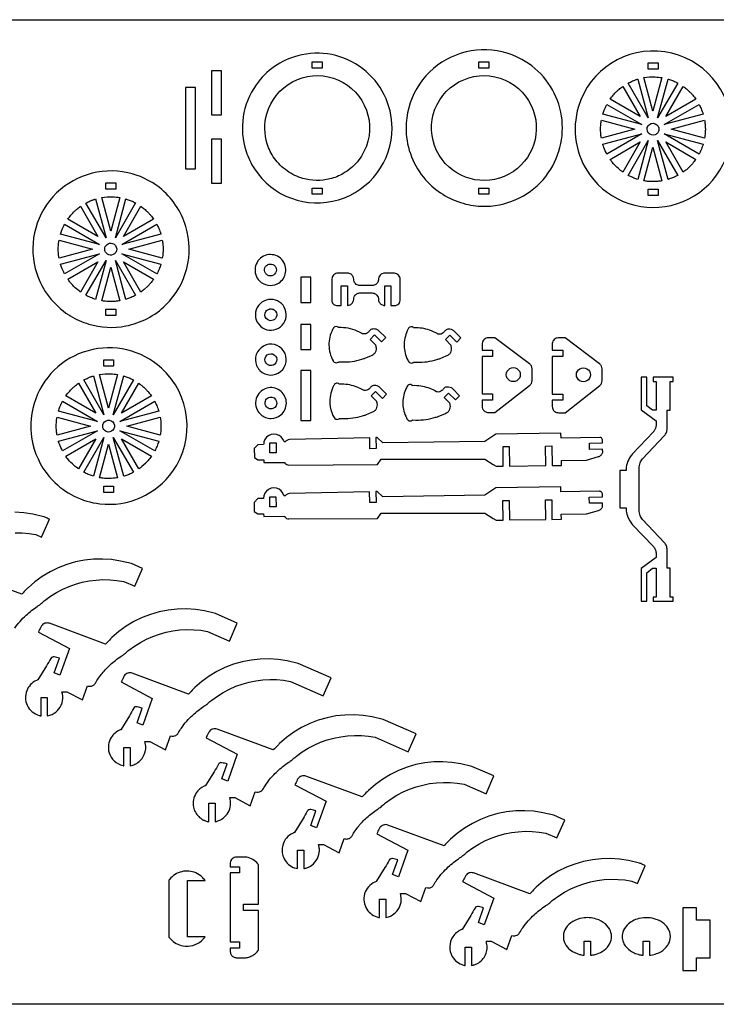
# Model space of a CAD drawing. Extents: x -398 to 473, y -287 to 185.
# Tile 2 of 3: x -208 to 126, y -287 to 185. Entities that reach past the tile are written whole.
import ezdxf

# ---------------------------------------------------------------- set-up
doc = ezdxf.new("R2010")
doc.units = 0
doc.header["$MEASUREMENT"] = 0
doc.layers.get('0').update_dxf_attribs({"linetype": 'CONTINUOUS'})
doc.layers.add('SECTIONCUTEDGES', color=18, linetype='CONTINUOUS')

msp = doc.modelspace()

# ---------------------------------------------------------------- linework, layer by layer
msp.add_lwpolyline([(472.58, -286.65), (-397.51, -286.65), (-397.51, 184.99), (472.58, 184.99)], close=True)
at = {"layer": 'SECTIONCUTEDGES'}
for points in [[(-11.97, 107.16, 0.070963), (-3.7, 100.68, 0.069817), (6.21, 96.68, 0.034745), (11.03, 95.83, 0.061427), (20.36, 95.99, 0.222532), (46.92, 113.33, 0.429696), (33.09, 165.95, 0.275209), (-5.18, 164.61, 0.274744), (-22.29, 130.29, 0.086691), (-19.15, 117.84, 0.086412)], [(65.69, 110.63, 0.325322), (107.61, 96.88, 0.325497), (133.57, 132.53, 0.371858), (101.57, 169.61, 0.371962), (60.22, 143.37, 0.115164), (59.13, 126.35, 0.115322)], [(-95.02, 113.51, 0.331784), (-54.75, 98.72, 0.331988), (-29.11, 133.08, 0.233331), (-43.15, 161.53, 0.233148), (-74.3, 167.71, 0.174605), (-94.21, 153.85, 0.237892), (-99.04, 121.89, 0.032676), (-97.31, 117.58, 0.03255)], [(-85.44, 118.55, -0.080134), (-88.91, 125.5, -0.146264), (-89.11, 139.95, -0.425215), (-57.21, 156.97, -0.425051), (-41.39, 124.45, -0.087626), (-45.72, 116.98, -0.085811), (-52.47, 111.31, -0.071707), (-58.9, 108.71, -0.130273), (-71.84, 108.93, -0.084944), (-79.37, 112.54, -0.082952)], [(-6.55, 120.07, -0.428721), (2.94, 155.15, -0.428259), (37.54, 143.96, -0.400307), (26.9, 111.02, -0.399853)], [(93.7, 137.91), (84.05, 154.63, -0.012176), (86.16, 155.63, -0.019565), (87.51, 156.17, -0.009363), (88.11, 156.37, 0.003121), (88.71, 156.56)], [(95.94, 141.17), (91.63, 157.25, -0.057699), (97, 157.59, -0.024823), (100.24, 157.25)], [(98.17, 137.91), (103.17, 156.58, 0.006199), (103.28, 156.55, -0.0186), (103.39, 156.52), (105.72, 155.67, -0.018388), (106.78, 155.17, 0.006129), (107.83, 154.65)], [(75.41, 146.96, -0.014778), (76.88, 148.84, -0.028539), (78.6, 150.68, -0.018438), (79.67, 151.62, -0.011345), (81.49, 153.05), (89.82, 138.64)], [(102.05, 138.64), (110.37, 153.05, 0.006303), (111.16, 152.49, -0.01891), (111.92, 151.9, -0.017187), (112.85, 151.09, -0.012321), (114.06, 149.89, -0.018926), (115.06, 148.76, -0.012469), (116.47, 146.96)], [(71.9, 139.75, -0.012918), (72.57, 141.68, -0.018758), (73.12, 142.98, -0.010898), (73.47, 143.7, 0.003632), (73.83, 144.41), (90.55, 134.75)], [(101.32, 134.75), (118.04, 144.41, -0.026072), (119, 142.39, -0.02074), (119.97, 139.75)], [(71.21, 128.21, 0.006429), (71.06, 129.1, -0.01929), (70.94, 129.99), (70.81, 132.52), (70.94, 135.06, -0.018896), (71.06, 135.95, 0.006298), (71.2, 136.83), (87.29, 132.52)], [(104.58, 132.52), (120.66, 136.83, -0.005477), (120.9, 134.97, -0.027167), (121.03, 132.66, -0.022163), (120.96, 130.73, -0.016966), (120.67, 128.22)], [(97.03, 129.89, -0.761731), (93.65, 134.22, -0.761062), (98.77, 132.23, -0.135678), (98.23, 130.82, -0.135247)], [(73.83, 120.64, -0.020623), (72.38, 123.82, -0.019978), (71.94, 125.06, -0.019766), (71.91, 125.18, 0.006588), (71.88, 125.29), (90.55, 130.29)], [(101.32, 130.29), (119.97, 125.3, -0.023422), (119.13, 122.97, -0.022486), (118.04, 120.64)], [(75.4, 118.08), (89.82, 126.41), (81.5, 111.99, -0.019294), (79.41, 113.65, -0.045903), (76.37, 116.79, -0.008546), (75.92, 117.37, -0.007227)], [(84.05, 110.41), (93.7, 127.14), (88.71, 108.49, -0.012234), (86.83, 109.14, -0.017991), (85.59, 109.66, -0.010478), (84.82, 110.03, 0.003492)], [(91.63, 107.79), (95.94, 123.87), (100.24, 107.8, -0.013089), (98.05, 107.53, -0.036535), (94.69, 107.45, -0.015577), (93.33, 107.56, -0.012352)], [(103.17, 108.47), (98.17, 127.14), (107.83, 110.4, 0.006248), (106.78, 109.88, -0.018746), (105.72, 109.38), (103.39, 108.53, -0.018599), (103.28, 108.5, 0.006199)], [(110.38, 111.99), (102.05, 126.41), (116.46, 118.08, -0.014529), (114.84, 116.01, -0.022653), (113.7, 114.76), (111.92, 113.14, -0.018394), (111.16, 112.56, 0.006131)], [(-183.3, 43.11, 0.063566), (-174.42, 39.18, 0.120276), (-156.67, 38.29, 0.147825), (-137.51, 48.33, 0.278823), (-127.88, 85.93, 0.15407), (-140.59, 104.56, 0.113627), (-155.77, 111.7, 0.268788), (-191.58, 100.17, 0.26905), (-199.36, 63.39, 0.085445), (-193.47, 52.29, 0.083649), (-184.05, 43.58, 0.004404), (-183.67, 43.34, 0.004421)], [(-166.15, 80.47), (-175.8, 97.18, -0.012176), (-173.69, 98.19, -0.019565), (-172.34, 98.73, -0.009363), (-171.75, 98.93, 0.003121), (-171.15, 99.12)], [(-163.92, 83.73), (-168.22, 99.81, -0.057699), (-162.85, 100.14, -0.024823), (-159.61, 99.81)], [(-161.69, 80.47), (-156.69, 99.13, 0.006199), (-156.57, 99.11, -0.0186), (-156.46, 99.08), (-154.14, 98.22, -0.018388), (-153.07, 97.73, 0.006129), (-152.02, 97.21)], [(-184.45, 89.52, -0.014778), (-182.97, 91.4, -0.028539), (-181.25, 93.24, -0.018438), (-180.18, 94.18, -0.011345), (-178.36, 95.61), (-170.03, 81.2)], [(-157.8, 81.2), (-149.48, 95.61, 0.006303), (-148.7, 95.04, -0.01891), (-147.93, 94.46, -0.017187), (-147.01, 93.65, -0.012321), (-145.79, 92.44, -0.018926), (-144.79, 91.32, -0.012469), (-143.39, 89.52)], [(-187.95, 82.31, -0.012918), (-187.28, 84.24, -0.018758), (-186.74, 85.54, -0.010898), (-186.39, 86.26, 0.003632), (-186.03, 86.97), (-169.3, 77.31)], [(-158.53, 77.31), (-141.81, 86.97, -0.026072), (-140.85, 84.95, -0.02074), (-139.88, 82.31)], [(-188.64, 70.77, 0.006429), (-188.79, 71.66, -0.01929), (-188.92, 72.54), (-189.05, 75.08), (-188.92, 77.62, -0.018896), (-188.79, 78.5, 0.006298), (-188.65, 79.39), (-172.57, 75.08)], [(-162.82, 72.44, -0.520017), (-166.77, 74.95, -0.519794), (-163.07, 77.81, -0.315968), (-161.06, 75.21, -0.315775)], [(-155.27, 75.08), (-139.19, 79.39, -0.005477), (-138.96, 77.53, -0.027167), (-138.82, 75.22, -0.022163), (-138.89, 73.28, -0.016966), (-139.19, 70.77)], [(-186.02, 63.19, -0.020623), (-187.47, 66.38, -0.019978), (-187.91, 67.62, -0.019766), (-187.94, 67.73, 0.006588), (-187.97, 67.85), (-169.3, 72.85)], [(-158.53, 72.85), (-139.88, 67.85, -0.023422), (-140.72, 65.51, -0.022807), (-141.81, 63.19)], [(-92.6, 59.88, 0.155406), (-88.65, 57.84, 0.152514), (-84.17, 58.44, 0.115137), (-81.63, 60.44, 0.20973), (-80.08, 66.22, 0.510659), (-90.71, 71.69, 0.510196)], [(-184.45, 60.64), (-170.03, 68.96), (-178.36, 54.55, -0.024397), (-180.91, 56.62, -0.042082), (-183.48, 59.34, -0.010889), (-183.97, 59.99, 0.00363)], [(-175.8, 52.97), (-166.15, 69.69), (-171.14, 51.04, -0.012234), (-173.02, 51.69, -0.017991), (-174.27, 52.21, -0.010478), (-175.04, 52.59, 0.003492)], [(-168.22, 50.35), (-163.92, 66.43), (-159.61, 50.35, -0.013089), (-161.8, 50.08, -0.036535), (-165.17, 50.01, -0.015577), (-166.52, 50.12, -0.012352)], [(-156.68, 51.03), (-161.69, 69.69), (-152.02, 52.96, 0.006248), (-153.07, 52.43, -0.018746), (-154.14, 51.94), (-156.46, 51.08, -0.018599), (-156.57, 51.05, 0.006199)], [(-149.48, 54.55), (-157.8, 68.96), (-143.39, 60.64, -0.014529), (-145.01, 58.57, -0.022653), (-146.15, 57.31), (-147.93, 55.7, -0.018394), (-148.69, 55.11, 0.006131)], [(-89.81, 63.63, -0.493086), (-88.12, 67.82, -0.496276), (-84.54, 65.1, -0.270598), (-85.97, 62.64, -0.267947), (-88.84, 62.67, -0.063066), (-89.39, 63.09, -0.063066)], [(-53.54, 48.12), (-53.54, 57.48), (-50.47, 57.48), (-50.47, 48.12, 0.052408), (-49.59, 48.27, 0.128325), (-48.35, 48.99, 0.197605), (-47.49, 51.06, -0.097222), (-47.25, 52.25, -0.148336), (-46.18, 53.55, -0.139985), (-44.49, 54.09), (-38.59, 54.09, -0.145828), (-36.85, 53.51, -0.209993), (-35.63, 51.5, -0.026239), (-35.58, 50.95, 0.09194), (-35.37, 49.96, 0.131652), (-34.43, 48.74, 0.131653), (-33, 48.14, 0.024549), (-32.81, 48.13, -0.008181), (-32.61, 48.12), (-32.61, 57.48), (-29.61, 57.48), (-29.61, 48.12, -0.00462), (-27.72, 48.11, 0.14671), (-26.27, 48.53, 0.128813), (-25.52, 49.33, 0.116385), (-25.21, 50.51), (-25.21, 60.62, 0.17911), (-26.02, 62.64, 0.186027), (-27.9, 63.59, 0.012625), (-28, 63.6, 0.006307), (-28.2, 63.6), (-32.61, 63.6, 0.145828), (-34.35, 63.02, 0.209993), (-35.57, 61.01, 0.026239), (-35.62, 60.46, -0.09194), (-35.83, 59.47, -0.148336), (-36.9, 58.17, -0.139985), (-38.59, 57.63), (-44.49, 57.63, -0.145828), (-46.23, 58.21, -0.209993), (-47.45, 60.23, -0.026239), (-47.49, 60.77, 0.09194), (-47.7, 61.76, 0.148336), (-48.77, 63.06, 0.139985), (-50.47, 63.6), (-54.95, 63.6, 0.17911), (-56.97, 62.8, 0.186027), (-57.92, 60.92, 0.012625), (-57.93, 60.82, 0.006307), (-57.94, 60.62), (-57.94, 50.51, 0.17911), (-57.29, 48.89, 0.185411), (-55.79, 48.13, 0.029365), (-55.34, 48.11, -0.004893)], [(-92.15, 38.17, 0.32468), (-83.53, 37.22, 0.324261), (-79.95, 45.12, 0.315456), (-86.09, 50.94, 0.314906), (-93.68, 47.15, 0.16802), (-94.46, 42.4, 0.16772)], [(-89.38, 41.83, -0.342692), (-89.52, 45.23, -0.167354), (-87.9, 46.38, -0.066194), (-87.32, 46.47, -0.053141), (-86.61, 46.41, -0.194534), (-84.88, 45.3, -0.255691), (-84.57, 42.53, -0.265791), (-86.74, 40.83, -0.258961)], [(-39.57, 31.86), (-37.44, 33.97), (-34.17, 30.67), (-32.13, 32.69), (-35.54, 36.13, 0.061834), (-36.03, 36.43, 0.071753), (-37.39, 36.82, 0.070796), (-38.44, 36.81, 0.180454), (-39.89, 36.01, 0.028701), (-40.24, 35.56, -0.064537), (-40.61, 35.13, -0.217452), (-42.83, 34.47, -0.017845), (-43.1, 34.52, -0.040508), (-43.22, 34.55, -0.048621), (-43.52, 34.71, 0.025713), (-44.71, 35.38, 0.05669), (-49, 36.94, 0.056735), (-53.52, 37.5), (-54.69, 37.48, -0.12534), (-54.8, 37.56, 0.109514), (-55.22, 37.88, 0.209609), (-56.53, 37.89, 0.125437), (-57.07, 37.48, 0.040174), (-57.18, 37.32, 0.008606), (-57.6, 36.52, 0.123368), (-59.33, 29.09, 0.12115), (-57.35, 21.58, 0.018916), (-57.14, 21.23, 0.113433), (-56.8, 20.91, 0.1368), (-55.88, 20.65, 0.136799), (-54.96, 20.91, 0.077822), (-54.83, 21.01, -0.14103), (-54.69, 21.11), (-53.09, 21.03, 0.039745), (-48.21, 21.31, 0.041404), (-43.64, 22.33, 0.004978), (-42.63, 22.65, 0.009757), (-42.12, 22.84), (-39.27, 24.04, 0.025645), (-38.15, 24.64, 0.123538), (-37.04, 25.75, 0.094777), (-36.61, 26.94, 0.094759), (-36.65, 28.2, 0.002266), (-36.82, 28.98, 0.072469), (-36.9, 29.16)], [(-3.53, 31.74), (-1.4, 33.85), (1.87, 30.55), (3.91, 32.57), (0.5, 36, 0.061834), (0.01, 36.3, 0.071753), (-1.35, 36.69, 0.070796), (-2.4, 36.69, 0.180454), (-3.85, 35.89, 0.028701), (-4.2, 35.43, -0.064537), (-4.57, 35.01, -0.217452), (-6.79, 34.34, -0.101565), (-7.51, 34.6, 0.041153), (-10.23, 35.95, 0.046108), (-13.79, 37, 0.046145), (-17.48, 37.38), (-18.65, 37.36, -0.125395), (-18.78, 37.45, 0.143049), (-19.34, 37.82, 0.126432), (-20.17, 37.85, 0.126548), (-20.91, 37.48, 0.084828), (-21.15, 37.19, 0.021693), (-21.8, 35.91, 0.112451), (-23.29, 28.83, 0.11463), (-21.56, 21.94, 0.017441), (-21.12, 21.14, 0.121465), (-20.76, 20.78, 0.1368), (-19.84, 20.52, 0.136799), (-18.92, 20.78, 0.077822), (-18.79, 20.89, -0.14103), (-18.65, 20.98), (-17.05, 20.9, 0.039745), (-12.27, 21.18, 0.039745), (-7.6, 22.2, 0.006634), (-6.69, 22.49, 0.009757), (-6.08, 22.71), (-3.23, 23.92, 0.025645), (-2.11, 24.52, 0.123538), (-1, 25.63, 0.094777), (-0.58, 26.79, 0.090384), (-0.61, 28.08, 0.012931), (-0.8, 28.89, 0.06611), (-0.86, 29.04)], [(-92.4, 16.95, 0.908245), (-81.05, 26.3, 0.907727), (-93.98, 19.29, 0.048368), (-93.3, 18.05, 0.048083)], [(14.08, 26.67), (19.1, 26.67), (19.1, 23.67), (14.08, 23.67), (14.08, 5.74), (19.1, 5.74), (19.1, 2.74), (14.08, 2.74, 0.001297), (14.08, -0.29, 0.098998), (14.31, -1.39, 0.147443), (15.39, -2.69, 0.140954), (17.06, -3.22), (20.2, -3.22), (36.83, 9.74, 0.106822), (37.66, 10.8, 0.106822), (37.98, 12.1), (37.98, 17.81, 0.109057), (37.65, 19.14, 0.109056), (36.78, 20.2), (20.2, 32.64), (17.06, 32.64, 0.17911), (15.04, 31.83, 0.186027), (14.09, 29.95, 0.027942), (14.06, 29.3, -0.002697)], [(47.66, 26.62), (52.68, 26.62), (52.68, 23.62), (47.66, 23.62), (47.66, 5.69), (52.68, 5.69), (52.68, 2.69), (47.66, 2.69, 0.001297), (47.66, -0.34, 0.098998), (47.89, -1.45, 0.147443), (48.97, -2.75, 0.140954), (50.64, -3.27), (53.78, -3.27), (70.41, 9.69, 0.106822), (71.24, 10.74, 0.106822), (71.56, 12.05), (71.56, 17.76, 0.109057), (71.23, 19.09, 0.109056), (70.36, 20.15), (53.78, 32.58), (50.64, 32.58, 0.17911), (48.62, 31.78, 0.186027), (47.67, 29.9, 0.027942), (47.64, 29.24, -0.002697)], [(-191.8, -35.61, 0.086412), (-181.42, -43.23, 0.086691), (-169.12, -46.89, 0.274319), (-134.17, -31.29, 0.379188), (-139.6, 18.1, 0.257222), (-174.78, 26.45, 0.257249), (-200.63, 1.17, 0.132982), (-201.2, -18.41, 0.132968)], [(-90.01, 22.02, -0.32992), (-88.14, 24.83, -0.330155), (-84.9, 23.86, -0.311912), (-84.78, 20.67, -0.306946), (-87.75, 19.39, -0.144672), (-89.13, 20.1, -0.191691)], [(-167.15, -4.29), (-176.8, 12.42, -0.012176), (-174.69, 13.43, -0.019565), (-173.35, 13.97, -0.009363), (-172.75, 14.17, 0.003121), (-172.15, 14.36)], [(-164.92, -1.03), (-169.23, 15.05, -0.057699), (-163.85, 15.38, -0.024823), (-160.61, 15.05)], [(-162.69, -4.29), (-157.69, 14.37, 0.006199), (-157.57, 14.35, -0.0186), (-157.46, 14.31), (-155.14, 13.46, -0.018388), (-154.07, 12.97, 0.006129), (-153.02, 12.45)], [(-185.45, 4.76, -0.014778), (-183.97, 6.64, -0.028539), (-182.25, 8.48, -0.018438), (-181.18, 9.42, -0.011345), (-179.36, 10.85), (-171.04, -3.56)], [(-158.8, -3.56), (-150.48, 10.85, 0.006303), (-149.7, 10.28, -0.01891), (-148.93, 9.7, -0.017187), (-148.01, 8.89, -0.012321), (-146.79, 7.68, -0.018926), (-145.79, 6.56, -0.012469), (-144.39, 4.76)], [(-39.13, 4.76), (-37, 6.87), (-33.73, 3.57), (-31.69, 5.59), (-35.09, 9.02, 0.061834), (-35.59, 9.32, 0.071753), (-36.95, 9.71, 0.070796), (-38, 9.71, 0.180454), (-39.44, 8.91, 0.028701), (-39.79, 8.45, -0.064537), (-40.17, 8.03, -0.217452), (-42.39, 7.36, -0.101565), (-43.1, 7.62, 0.041153), (-45.83, 8.97, 0.046108), (-49.39, 10.02, 0.046145), (-53.08, 10.4), (-54.24, 10.38, -0.12534), (-54.35, 10.46, 0.109514), (-54.78, 10.78, 0.146598), (-55.66, 10.89, 0.139937), (-56.51, 10.5, 0.084828), (-56.74, 10.21, 0.021693), (-57.4, 8.93, 0.124471), (-58.86, 1.03, 0.096115), (-57.4, -4.55, 0.005797), (-56.87, -5.61, 0.187127), (-56.06, -6.34, 0.113295), (-55.27, -6.45, 0.113567), (-54.51, -6.2, 0.077822), (-54.38, -6.09, -0.14103), (-54.24, -6), (-52.64, -6.08, 0.039745), (-47.87, -5.8, 0.039745), (-43.2, -4.78, 0.006634), (-42.29, -4.49, 0.009757), (-41.68, -4.27), (-38.82, -3.06, 0.025645), (-37.71, -2.46, 0.123538), (-36.6, -1.35, 0.094777), (-36.18, -0.19, 0.090384), (-36.2, 1.1, 0.012931), (-36.39, 1.91, 0.06611), (-36.45, 2.06)], [(-4.16, 4.06), (-2.03, 6.17), (1.24, 2.87), (3.28, 4.89), (-0.13, 8.32, 0.061834), (-0.62, 8.62, 0.071753), (-1.98, 9.01, 0.070796), (-3.03, 9.01, 0.180454), (-4.48, 8.21, 0.028701), (-4.82, 7.76, -0.064537), (-5.2, 7.33, -0.217452), (-7.42, 6.67, -0.101565), (-8.14, 6.92, 0.041153), (-10.86, 8.27, 0.046108), (-14.42, 9.32, 0.046145), (-18.11, 9.7), (-19.28, 9.68, -0.141443), (-19.42, 9.79, 0.105545), (-19.67, 10, 0.153336), (-20.63, 10.19, 0.153374), (-21.54, 9.8, 0.08355), (-21.75, 9.54, 0.02938), (-22.66, 7.74, 0.110293), (-23.93, 0.95, 0.110294), (-22.19, -5.74, 0.017441), (-21.75, -6.54, 0.121465), (-21.39, -6.9, 0.1368), (-20.47, -7.15, 0.136799), (-19.54, -6.9, 0.077822), (-19.42, -6.79, -0.14103), (-19.28, -6.7), (-17.68, -6.78, 0.039745), (-12.9, -6.5, 0.039745), (-8.23, -5.47, 0.006634), (-7.32, -5.18, 0.009757), (-6.71, -4.97), (-3.85, -3.76, 0.025645), (-2.74, -3.16, 0.123538), (-1.63, -2.05, 0.094777), (-1.21, -0.89, 0.090384), (-1.24, 0.4, 0.012931), (-1.43, 1.21, 0.06611), (-1.49, 1.36)], [(95.98, -93.49), (105.61, -93.49), (105.61, -91.58), (104.16, -91.58), (104.16, -77.78), (102.73, -77.78, -0.001598), (102.75, -70.63, 0.00959), (102.73, -68.85, 0.08671), (102.37, -67.11, 0.086806), (101.44, -65.6), (90.87, -54.41, -0.09411), (89.77, -52.5, -0.083078), (89.35, -50.04, -0.000752), (89.34, -39.91, -0.000752), (89.35, -29.77, -0.083078), (89.77, -27.31, -0.09411), (90.87, -25.4), (101.44, -14.21, 0.086806), (102.37, -12.7, 0.08671), (102.73, -10.96, 0.00959), (102.75, -9.18, -0.001598), (102.73, -2.03), (104.16, -2.03), (104.16, 11.76), (105.61, 11.76), (105.61, 13.68), (95.98, 13.68), (95.98, 11.76), (97.42, 11.76), (97.42, -2.03), (95.76, -2.03), (92.98, 0.09), (92.98, 13.68), (90.32, 13.68), (90.32, -1.86), (97.42, -7.21), (97.42, -9.11, -0.071048), (97.15, -10.66, -0.078973), (96.5, -11.92, -0.015763), (96.38, -12.08, -0.007881), (96.12, -12.38), (86.2, -22.9, 0.07388), (84.14, -25.94, 0.076866), (83.12, -29.33, 0.023417), (83.08, -29.85, 0.011266), (83.05, -30.94), (80.09, -30.94), (80.09, -48.87), (83.05, -48.87, 0.011483), (83.07, -49.81, 0.037161), (83.23, -51.13, 0.069854), (84.29, -54.16, 0.066871), (86.2, -56.92), (96.12, -67.43, -0.071048), (97.01, -68.77, -0.08294), (97.38, -70.1, -0.011822), (97.4, -70.34, -0.007881), (97.42, -70.7), (97.42, -72.6), (90.32, -77.95), (90.32, -93.49), (92.98, -93.49), (92.98, -79.9), (95.76, -77.78), (97.42, -77.78), (97.42, -91.58), (95.98, -91.58)], [(-89.67, -5.56, 0.094401), (-87.06, -6.02, 0.170768), (-82.43, -4.32, 0.464229), (-82.3, 6.95, 0.464136), (-93.45, 5.2, 0.259519), (-93.72, -1.93, 0.186569)], [(-188.95, -2.46, -0.012918), (-188.28, -0.52, -0.018758), (-187.74, 0.78, -0.010898), (-187.39, 1.5, 0.003632), (-187.03, 2.21), (-170.31, -7.45)], [(-159.53, -7.45), (-142.81, 2.21, -0.026072), (-141.85, 0.19, -0.02074), (-140.88, -2.45)], [(-86.15, -1.29, -0.43575), (-89.87, 0.6, -0.436868), (-87.71, 4.15, -0.391916), (-84.4, 2.14, -0.393)], [(-189.65, -13.99, 0.006429), (-189.79, -13.1, -0.01929), (-189.92, -12.22), (-190.05, -9.68), (-189.92, -7.14, -0.018896), (-189.8, -6.26, 0.006298), (-189.65, -5.37), (-173.57, -9.68)], [(-167.76, -9.97, -0.704491), (-162.91, -7.68, -0.705318), (-165.21, -12.52, -0.172802), (-166.94, -11.7, -0.173371)], [(-156.27, -9.68), (-140.19, -5.37, -0.035509), (-139.83, -9.32, -0.037792), (-140.04, -13.05, -0.007975), (-140.11, -13.52, 0.002658), (-140.19, -13.99)], [(-187.02, -21.57, -0.020623), (-188.47, -18.38, -0.019978), (-188.91, -17.14, -0.019766), (-188.94, -17.03, 0.006588), (-188.97, -16.91), (-170.31, -11.91)], [(-159.53, -11.91), (-140.88, -16.91, -0.023422), (-141.73, -19.25, -0.022807), (-142.81, -21.57)], [(-90.59, -25.89), (-90.58, -27.16), (-80.6, -27.09, -0.179261), (-80.51, -27.18, 0.072339), (-80.4, -27.38, 0.106772), (-79.59, -28.05, 0.104923), (-78.56, -28.34), (-36.11, -28.05), (-34.35, -25.51), (15.41, -25.51), (19.34, -28.07), (20.8, -28.89), (24.18, -28.87), (24.07, -19.5), (27.07, -19.46), (27.18, -28.83), (44.57, -28.61), (44.44, -19.22), (47.44, -19.17), (47.57, -28.58), (52.07, -28.51), (52.03, -26.12), (64.1, -25.93), (69.83, -24.3, 0.116099), (71.04, -23.59, 0.123161), (71.76, -22.48, 0.093814), (71.84, -21.88, -0.008595), (71.8, -20.75), (65.5, -20.85), (65.46, -17.85), (71.77, -17.75, 0.008792), (71.71, -16.27, 0.293453), (70.91, -15.18, 0.051082), (70.68, -15.12, 0.039322), (70.39, -15.1), (51.89, -15.4), (51.85, -13.01), (20.64, -13.47), (15.38, -16.98), (-33.55, -17.71), (-36.26, -15.2, 0.116141), (-36.37, -15.18, -0.019273), (-36.81, -15.21), (-36.74, -20.46), (-39.74, -20.5), (-39.8, -15.28), (-78.28, -16.17, 0.129415), (-79.52, -16.57, 0.061161), (-80.1, -17.05, -0.183348), (-80.52, -17.26, -0.251847), (-80.85, -17.12), (-81.36, -15.92), (-82.17, -14.9), (-83.22, -14.12), (-84.43, -13.64), (-85.72, -13.49), (-87.01, -13.68), (-88.21, -14.2), (-89.23, -15), (-90.01, -16.05), (-90.49, -17.26, 0.044207), (-90.56, -17.71, -0.011454), (-90.64, -18.56), (-93.46, -18.6), (-95.12, -20.45), (-95.09, -24.74), (-93.41, -25.91)], [(-185.45, -24.12), (-171.04, -15.8), (-179.36, -30.21, -0.019294), (-181.44, -28.55, -0.045903), (-184.48, -25.42, -0.008546), (-184.93, -24.83, -0.007227)], [(-176.8, -31.79), (-167.15, -15.07), (-172.15, -33.72, -0.012234), (-174.02, -33.07, -0.017991), (-175.27, -32.55, -0.010478), (-176.04, -32.17, 0.003492)], [(-169.23, -34.41), (-164.92, -18.33), (-160.61, -34.41, -0.013089), (-162.8, -34.68, -0.036535), (-166.17, -34.75, -0.015577), (-167.53, -34.64, -0.012352)], [(-157.69, -33.73), (-162.69, -15.07), (-153.02, -31.8, 0.006248), (-154.07, -32.33, -0.018746), (-155.14, -32.83), (-157.46, -33.68, -0.018599), (-157.57, -33.71, 0.006199)], [(-150.48, -30.21), (-158.8, -15.8), (-144.39, -24.12, -0.014529), (-146.01, -26.2, -0.022653), (-147.15, -27.45), (-148.93, -29.06, -0.018394), (-149.7, -29.65, 0.006131)], [(-90.63, -51.7), (-90.62, -52.97), (-80.63, -52.9, -0.179261), (-80.55, -53, 0.072339), (-80.43, -53.2, 0.106772), (-79.62, -53.87, 0.104923), (-78.59, -54.15), (-36.15, -53.87), (-34.39, -51.33), (15.37, -51.33), (19.31, -53.88), (20.77, -54.71), (24.15, -54.68), (24.03, -45.31), (27.03, -45.27), (27.15, -54.64), (44.54, -54.43), (44.4, -45.03), (47.4, -44.99), (47.54, -54.39), (52.04, -54.33), (52, -51.93), (64.07, -51.74), (69.8, -50.11, 0.116099), (71.01, -49.41, 0.123161), (71.73, -48.29, 0.093814), (71.81, -47.69, -0.008595), (71.77, -46.56), (65.47, -46.67), (65.42, -43.67), (71.74, -43.56, 0.008792), (71.67, -42.09, 0.293453), (70.87, -41, 0.051082), (70.65, -40.94, 0.039322), (70.35, -40.91), (51.85, -41.21), (51.82, -38.82), (20.6, -39.28), (15.35, -42.79), (-33.59, -43.52), (-36.3, -41.01, 0.116141), (-36.4, -41, -0.019273), (-36.84, -41.02), (-36.77, -46.27), (-39.77, -46.31), (-39.84, -41.09), (-78.31, -41.99, 0.129415), (-79.55, -42.39, 0.061161), (-80.13, -42.87, -0.183348), (-80.56, -43.07, -0.251847), (-80.88, -42.93), (-81.4, -41.74), (-82.21, -40.71), (-83.25, -39.94), (-84.46, -39.46), (-85.76, -39.3), (-87.05, -39.49), (-88.24, -40.01), (-89.27, -40.82), (-90.04, -41.86), (-90.52, -43.08, 0.044207), (-90.6, -43.53, -0.011454), (-90.68, -44.37), (-93.49, -44.41), (-95.15, -46.26), (-95.12, -50.56), (-93.44, -51.72)], [(-197.29, -148.48), (-197.29, -139.64), (-194.29, -139.64), (-194.29, -148.48, 0.059141), (-192.01, -147.75, 0.121388), (-188.71, -145.13, 0.121883), (-186.99, -141.25, 0.118656), (-187.26, -136.9), (-184.87, -136.9), (-177.42, -140.83), (-175.03, -134.1, 0.110316), (-173.5, -134.27, 0.121881), (-172.18, -133.79, 0.112814), (-171.22, -132.76, -0.038886), (-168.02, -128.11, -0.039453), (-164.13, -124.02, -0.033728), (-158.93, -119.94, -0.013715), (-158.34, -119.56, 0.024577), (-157.76, -119.17, 0.026089), (-156.86, -118.43, -0.020061), (-155.21, -117.03), (-152.52, -115.07), (-149.69, -113.31), (-146.74, -111.75), (-143.69, -110.41), (-140.55, -109.3), (-137.34, -108.41), (-134.08, -107.76), (-130.77, -107.34), (-127.45, -107.16), (-124.11, -107.21), (-120.8, -107.51), (-117.51, -108.04), (-106.99, -112.65), (-103.24, -104.07), (-113.76, -99.47), (-119.02, -98.23), (-123.32, -97.57), (-127.66, -97.28), (-132.02, -97.36), (-136.35, -97.83), (-140.62, -98.67), (-144.8, -99.87), (-148.86, -101.43), (-152.78, -103.34), (-156.51, -105.59), (-160.03, -108.14), (-163.32, -111, 0.013028), (-163.94, -111.61, -0.002171), (-166.35, -114.13), (-193.3, -104.15, 0.161142), (-195.45, -104.15, 0.167596), (-197.1, -105.4, 0.03262), (-197.42, -105.97, -0.002417), (-198.59, -108.31), (-183.69, -116.19), (-188.23, -128.99), (-191.02, -127.88), (-188.51, -120.81, 0.000984), (-190.97, -120.22, 0.161021), (-191.89, -120.3, 0.167951), (-192.65, -120.99, -0.009744), (-194.66, -124.51), (-198.8, -131.2, -0.104608), (-198.93, -131.27, 0.035992), (-199.48, -131.47, 0.199431), (-204.19, -136.51, 0.200046), (-203.94, -143.39, 0.109657), (-201.58, -146.49, 0.110065), (-198.14, -148.29, 0.017881), (-197.72, -148.39, -0.00596)], [(-157.59, -172.4), (-157.59, -163.56), (-154.59, -163.56), (-154.59, -172.4, 0.020963), (-153.28, -172.05, 0.061647), (-151.44, -171.22, 0.157927), (-147.84, -167.05, 0.157202), (-147.36, -161.53, 0.017201), (-147.45, -161.17, -0.005733), (-147.56, -160.82), (-145.17, -160.82), (-137.72, -164.75), (-135.33, -158.02, 0.09929), (-133.9, -158.21, 0.116244), (-132.71, -157.85, 0.12564), (-131.6, -156.74, -0.015905), (-130.03, -154.31, -0.056835), (-124.61, -148.11, -0.035533), (-119.22, -143.86, -0.013715), (-118.64, -143.48, 0.024577), (-118.06, -143.09, 0.026089), (-117.16, -142.35, -0.020061), (-115.51, -140.94), (-112.81, -138.98), (-109.99, -137.22), (-107.04, -135.67), (-103.99, -134.33), (-100.85, -133.22), (-97.64, -132.33), (-94.37, -131.67), (-91.07, -131.25), (-87.74, -131.07), (-84.41, -131.13), (-81.09, -131.43), (-77.81, -131.96), (-62.03, -138.86), (-58.28, -130.29), (-74.06, -123.39), (-79.32, -122.15), (-83.62, -121.48), (-87.96, -121.19), (-92.32, -121.28), (-96.64, -121.74), (-100.92, -122.58), (-105.1, -123.79), (-109.16, -125.35), (-113.07, -127.26), (-116.81, -129.5), (-120.33, -132.06), (-123.62, -134.91, 0.013028), (-124.23, -135.53, -0.002171), (-126.65, -138.04), (-153.59, -128.06, 0.161142), (-155.75, -128.06, 0.167596), (-157.4, -129.32, 0.03262), (-157.72, -129.89, -0.002417), (-158.89, -132.23), (-143.98, -140.1), (-148.53, -152.91), (-151.31, -151.8), (-148.81, -144.72, 0.000984), (-151.27, -144.14, 0.161021), (-152.19, -144.21, 0.167951), (-152.94, -144.9, -0.009744), (-154.96, -148.43), (-159.1, -155.11, -0.129096), (-159.24, -155.18, 0.054431), (-159.4, -155.22, 0.156273), (-163.69, -158.84, 0.217069), (-164.67, -166.15, 0.133361), (-162.21, -170.09, 0.130475), (-158.02, -172.31, 0.013414), (-157.81, -172.36, -0.004471)], [(-116.93, -199.18), (-116.93, -190.35), (-113.93, -190.35), (-113.93, -199.18, 0.020963), (-112.62, -198.84, 0.061647), (-110.78, -198.01, 0.206484), (-106.65, -192.19, 0.112398), (-106.7, -188.32, 0.012711), (-106.8, -187.96, -0.004237), (-106.9, -187.6), (-104.51, -187.6), (-97.06, -191.54), (-94.67, -184.81, 0.10429), (-93.22, -184.99, 0.22206), (-91.05, -183.73, 0.018768), (-90.5, -182.89, -0.030198), (-88.25, -179.56, -0.042786), (-84.13, -175.06, -0.036783), (-78.56, -170.64, -0.013715), (-77.98, -170.27, 0.024577), (-77.4, -169.88, 0.026089), (-76.5, -169.13, -0.020061), (-74.85, -167.73), (-72.16, -165.77), (-69.33, -164.01), (-66.38, -162.46), (-63.33, -161.12), (-60.19, -160), (-56.98, -159.12), (-53.72, -158.46), (-50.41, -158.04), (-47.08, -157.86), (-43.75, -157.92), (-40.44, -158.21), (-37.15, -158.75), (-21.37, -165.65), (-17.62, -157.08), (-33.4, -150.17), (-38.66, -148.94), (-42.96, -148.27), (-47.3, -147.98), (-51.66, -148.07), (-55.99, -148.53), (-60.26, -149.37), (-64.44, -150.57), (-68.5, -152.14), (-72.42, -154.05), (-76.15, -156.29), (-79.67, -158.85), (-82.96, -161.7, 0.013028), (-83.58, -162.32, -0.002171), (-85.99, -164.83), (-112.93, -154.85, 0.161142), (-115.09, -154.85, 0.167596), (-116.74, -156.11, 0.03262), (-117.06, -156.68, -0.002417), (-118.23, -159.02), (-103.33, -166.89), (-107.87, -179.7), (-110.66, -178.59), (-108.15, -171.51, 0.000984), (-110.61, -170.92, 0.161021), (-111.53, -171, 0.167951), (-112.29, -171.69, -0.009744), (-114.3, -175.22), (-118.44, -181.9, -0.102289), (-118.57, -181.97, 0.030824), (-119.12, -182.17, 0.147127), (-122.91, -185.41, 0.192634), (-124.22, -192.14, 0.079328), (-123.3, -194.66, 0.142426), (-119.73, -198.22, 0.04156), (-118.48, -198.77, 0.035326)], [(-74.36, -221.67), (-74.36, -212.83), (-71.36, -212.83), (-71.36, -221.67, 0.022698), (-69.89, -221.27, 0.051188), (-68.57, -220.7, 0.11815), (-65.39, -217.76, 0.121325), (-63.95, -213.79, 0.060016), (-63.97, -211.81, 0.034446), (-64.33, -210.09), (-61.94, -210.09), (-54.49, -214.02), (-52.1, -207.29, 0.110316), (-50.57, -207.46, 0.121881), (-49.25, -206.97, 0.112814), (-48.29, -205.94, -0.038886), (-45.09, -201.3, -0.039453), (-41.2, -197.2, -0.033728), (-35.99, -193.13, -0.013715), (-35.4, -192.75, 0.024577), (-34.83, -192.36, 0.026089), (-33.93, -191.61, -0.020061), (-32.28, -190.21), (-29.58, -188.25), (-26.76, -186.49), (-23.81, -184.94), (-20.76, -183.6), (-17.62, -182.48), (-14.41, -181.6), (-11.14, -180.94), (-7.84, -180.52), (-4.51, -180.34), (-1.18, -180.4), (2.14, -180.7), (5.42, -181.23), (15.94, -185.83), (19.69, -177.26), (9.17, -172.66), (3.91, -171.42), (-0.39, -170.75), (-4.73, -170.46), (-9.08, -170.55), (-13.41, -171.01), (-17.69, -171.85), (-21.87, -173.06), (-25.93, -174.62), (-29.84, -176.53), (-33.58, -178.77), (-37.1, -181.33), (-40.39, -184.18, 0.013028), (-41, -184.8, -0.002171), (-43.41, -187.31), (-70.36, -177.33, 0.161142), (-72.52, -177.33, 0.167596), (-74.17, -178.59, 0.03262), (-74.49, -179.16, -0.002417), (-75.66, -181.5), (-60.75, -189.37), (-65.3, -202.18), (-68.08, -201.07), (-65.57, -193.99, 0.000984), (-68.04, -193.4, 0.161021), (-68.96, -193.48, 0.167951), (-69.71, -194.17, -0.009744), (-71.73, -197.7), (-75.87, -204.38, -0.104608), (-76, -204.45, 0.035992), (-76.55, -204.65, 0.223397), (-81.48, -210.45, 0.161561), (-81.17, -216.2, 0.100402), (-79.33, -219.03, 0.094867), (-76.41, -221.06, 0.032757), (-75.7, -221.32, 0.017693)], [(-35.14, -245.1), (-35.14, -236.27), (-32.14, -236.27), (-32.14, -245.1, 0.020963), (-30.82, -244.76, 0.061647), (-28.98, -243.93, 0.220567), (-24.81, -237.7, 0.114184), (-25.1, -233.52), (-22.71, -233.52), (-15.26, -237.46), (-12.88, -230.73, 0.09929), (-11.44, -230.92, 0.116244), (-10.26, -230.55, 0.12564), (-9.14, -229.45, -0.015905), (-7.57, -227.01, -0.056835), (-2.16, -220.82, -0.035533), (3.23, -216.56, -0.013715), (3.82, -216.19, 0.024577), (4.4, -215.8, 0.026089), (5.3, -215.05, -0.020061), (6.95, -213.65), (9.64, -211.69), (12.47, -209.93), (15.41, -208.38), (18.46, -207.04), (21.6, -205.92), (24.81, -205.04), (28.08, -204.38), (31.38, -203.96), (34.71, -203.78), (38.04, -203.84), (41.36, -204.14), (44.65, -204.67), (49.91, -206.97), (53.66, -198.4), (48.4, -196.1), (43.14, -194.86), (38.84, -194.19), (34.49, -193.9), (30.14, -193.99), (25.81, -194.45), (21.54, -195.29), (17.35, -196.5), (13.29, -198.06), (9.38, -199.97), (5.65, -202.21), (2.13, -204.77), (-1.16, -207.62, 0.013028), (-1.78, -208.24, -0.002171), (-4.19, -210.75), (-31.14, -200.77, 0.161142), (-33.29, -200.77, 0.167596), (-34.94, -202.03, 0.03262), (-35.27, -202.6, -0.002417), (-36.43, -204.94), (-21.53, -212.81), (-26.07, -225.62), (-28.86, -224.51), (-26.35, -217.43, 0.000984), (-28.81, -216.84, 0.161021), (-29.73, -216.92, 0.167951), (-30.49, -217.61, -0.009744), (-32.5, -221.14), (-36.65, -227.82, -0.104608), (-36.77, -227.89, 0.035992), (-37.32, -228.09, 0.217293), (-42.23, -233.72, 0.217842), (-41.19, -241.09, 0.098469), (-38.8, -243.58, 0.095737), (-35.56, -245.02, 0.013414), (-35.35, -245.06, -0.004471)], [(-93.04, -241.74), (-100.28, -241.74), (-100.28, -238.74), (-93.04, -238.74), (-93.04, -219.97, 0.084752), (-93.11, -219.84, 0.003619), (-93.46, -219.38, 0.092146), (-95.78, -217.33, 0.089566), (-98.76, -216.2, 0.008346), (-99.03, -216.15, 0.018717), (-99.15, -216.14), (-103.62, -216.14, 0.17911), (-105.66, -216.95, 0.186027), (-106.62, -218.84, 0.033765), (-106.65, -219.79, -0.008515), (-106.63, -220.74), (-102.15, -220.74), (-102.15, -223.74), (-106.63, -223.74), (-106.63, -256.74), (-102.15, -256.74), (-102.15, -259.74), (-106.63, -259.74, 0.0062), (-106.61, -261.46, 0.14327), (-106.12, -263.01, 0.122636), (-105.06, -263.95, 0.116385), (-103.62, -264.33), (-99.12, -264.33, 0.041427), (-98.19, -264.17, 0.057392), (-96.25, -263.43, 0.053517), (-94.73, -262.41, 0.053288), (-93.46, -261.09, 0.003544), (-93.11, -260.64, 0.084661), (-93.04, -260.51)], [(6, -268.06), (6, -259.23), (9, -259.23), (9, -268.06, 0.023138), (10.43, -267.68, 0.047803), (11.79, -267.1, 0.163928), (15.67, -262.91, 0.163128), (16.23, -257.2, 0.017201), (16.14, -256.84, -0.005733), (16.03, -256.48), (18.43, -256.48), (25.87, -260.42), (28.26, -253.69, 0.09929), (29.66, -253.87, 0.110758), (30.88, -253.51, 0.133074), (32, -252.42, -0.017801), (33.57, -249.97, -0.056835), (38.98, -243.78, -0.035533), (44.37, -239.52, -0.013715), (44.96, -239.15, 0.024577), (45.54, -238.76, 0.026089), (46.43, -238.01, -0.020061), (48.08, -236.61), (50.78, -234.65), (53.6, -232.89), (56.55, -231.34), (59.6, -230), (62.74, -228.88), (65.95, -228), (69.22, -227.34), (72.52, -226.92), (75.85, -226.74), (79.18, -226.8), (82.5, -227.1), (85.78, -227.63), (88.52, -228.83), (92.27, -220.25, -0.004535), (90.09, -219.28, 0.027218), (89.53, -219.06), (84.27, -217.82), (79.97, -217.15), (75.63, -216.86), (71.28, -216.95), (66.95, -217.41), (62.68, -218.25), (58.49, -219.46), (54.43, -221.02), (50.52, -222.93), (46.79, -225.17), (43.26, -227.73), (39.97, -230.58, 0.013028), (39.36, -231.2, -0.002171), (36.95, -233.71), (10, -223.73, 0.161142), (7.84, -223.73, 0.167596), (6.19, -224.99, 0.03262), (5.87, -225.56, -0.002417), (4.7, -227.9), (19.61, -235.77), (15.06, -248.58), (12.28, -247.47), (14.79, -240.39, 0.000984), (12.32, -239.8, 0.161021), (11.4, -239.88, 0.167951), (10.65, -240.57, -0.009744), (8.63, -244.1), (4.49, -250.78, -0.129096), (4.35, -250.85, 0.054431), (4.19, -250.89, 0.148247), (0.06, -254.26, 0.286429), (-0.27, -263.7, 0.098121), (2.03, -266.33, 0.098543), (5.16, -267.88, 0.017881), (5.58, -267.98, -0.00596)], [(-118.69, -254.35), (-127.13, -254.35), (-127.13, -227.31), (-118.69, -227.31, 0.038073), (-120.12, -225.72, 0.086225), (-123.09, -223.73, 0.165526), (-129.86, -223.12, 0.163078), (-135.7, -226.8, -0.003274), (-136.03, -227.2, 0.092926), (-136.1, -227.31), (-136.1, -254.35, 0.085175), (-136.03, -254.46, 0.019014), (-135.27, -255.35, 0.164246), (-129.24, -258.66, 0.225008), (-120.43, -256.24, 0.029293), (-119.64, -255.48, 0.021768)], [(63.02, -263.18), (63.02, -256.4), (66.02, -256.4), (66.02, -263.17, 0.027943), (68.27, -262.74, 0.074409), (71.56, -261.38, 0.105275), (74.76, -258.39, 0.255238), (75.52, -251.43, 0.121832), (73.12, -248.16, 0.099242), (68.77, -245.79, 0.118307), (62.05, -245.35, 0.090162), (57.47, -247.03, 0.113409), (54.21, -250.11, 0.265194), (53.7, -257.39, 0.119117), (56.3, -260.58, 0.097373), (60.8, -262.77, 0.01993), (61.53, -262.93, 0.009773)], [(94.24, -263.17, 0.098597), (99.65, -261.46, 0.122424), (103.03, -258.33, 0.107731), (104.2, -255.27, 0.150933), (103.56, -251.01, 0.107046), (101.32, -248.13, 0.088982), (97.51, -245.96, 0.074213), (93.49, -245.18, 0.070501), (89.2, -245.59, 0.135194), (83.55, -248.72, 0.127408), (81.48, -252.15, 0.198024), (82.04, -257.61, 0.122987), (85.13, -261.02, 0.051851), (87.48, -262.26, 0.050286), (90.11, -263.02, 0.014778), (90.68, -263.1, -0.004926), (91.24, -263.18), (91.24, -256.4), (94.24, -256.4)]]:
    msp.add_lwpolyline(points, format="xyb", close=True, dxfattribs=at)
for points in [[(-115.65, 160.42), (-115.65, 139.42), (-110.87, 139.42), (-110.87, 160.42)], [(-67.34, 164.82), (-62.56, 164.82), (-62.56, 161.82), (-67.34, 161.82)], [(12.55, 161.82), (12.55, 164.82), (17.33, 164.82), (17.33, 161.82)], [(93.57, 161.26), (93.57, 164.26), (98.35, 164.26), (98.35, 161.26)], [(-123.33, 113.59), (-123.33, 152.59), (-128.11, 152.59), (-128.11, 113.59)], [(-115.65, 106.7), (-110.87, 106.7), (-110.87, 127.7), (-115.65, 127.7)], [(-166.29, 103.81), (-166.29, 106.81), (-161.51, 106.81), (-161.51, 103.81)], [(-67.34, 101.35), (-67.34, 104.35), (-62.56, 104.35), (-62.56, 101.35)], [(12.55, 101.35), (12.55, 104.35), (17.33, 104.35), (17.33, 101.35)], [(93.57, 100.79), (93.57, 103.79), (98.35, 103.79), (98.35, 100.79)], [(-72.77, 49.59), (-67.99, 49.59), (-67.99, 61.59), (-72.77, 61.59)], [(-166.29, 43.35), (-166.29, 46.35), (-161.51, 46.35), (-161.51, 43.35)], [(-72.83, 26.94), (-68.05, 26.94), (-68.05, 38.94), (-72.83, 38.94)], [(-167.29, 19.05), (-167.29, 22.05), (-162.51, 22.05), (-162.51, 19.05)], [(-68.05, -7.03), (-68.05, 16.9), (-72.83, 16.9), (-72.83, -7.03)], [(25.77, 15.82), (26.11, 16.63), (26.64, 17.32), (27.33, 17.86), (28.14, 18.19), (29.01, 18.31), (29.88, 18.19), (30.68, 17.86), (31.38, 17.32), (31.91, 16.63), (32.24, 15.82), (32.36, 14.96), (32.24, 14.09), (31.91, 13.28), (31.38, 12.59), (30.68, 12.06), (29.88, 11.72), (29.01, 11.61), (28.14, 11.72), (27.33, 12.06), (26.64, 12.59), (26.11, 13.28), (25.77, 14.09), (25.66, 14.96)], [(59.36, 15.77), (59.69, 16.58), (60.22, 17.27), (60.92, 17.8), (61.72, 18.14), (62.59, 18.25), (63.46, 18.14), (64.26, 17.8), (64.96, 17.27), (65.49, 16.58), (65.82, 15.77), (65.94, 14.9), (65.82, 14.04), (65.49, 13.23), (64.96, 12.54), (64.26, 12), (63.46, 11.67), (62.59, 11.55), (61.72, 11.67), (60.92, 12), (60.22, 12.54), (59.69, 13.23), (59.36, 14.04), (59.24, 14.9)], [(-87.66, -22.56), (-87.69, -17.77), (-84.69, -17.75), (-84.66, -22.53)], [(-167.29, -41.41), (-167.29, -38.41), (-162.51, -38.41), (-162.51, -41.41)], [(-87.7, -48.37), (-87.73, -43.59), (-84.73, -43.57), (-84.7, -48.35)], [(116.87, -246.4), (116.87, -240.4), (110.18, -240.4), (110.18, -270.4), (116.87, -270.4), (116.87, -264.4), (123.27, -264.4), (123.27, -246.4)]]:
    msp.add_lwpolyline(points, close=True, dxfattribs=at)
for points in [[(-209.72, -60.76), (-206.39, -60.82), (-203.07, -61.11), (-199.78, -61.65), (-197.05, -62.84), (-193.3, -54.27, -0.004535), (-195.48, -53.29, 0.027218), (-196.03, -53.07), (-201.29, -51.84), (-205.59, -51.17), (-209.94, -50.88)], [(-209.91, -106.47, -0.056835), (-204.49, -100.28, -0.035533), (-199.11, -96.02, -0.013715), (-198.52, -95.65, 0.024577), (-197.94, -95.26, 0.026089), (-197.04, -94.51, -0.020061), (-195.39, -93.11), (-192.7, -91.15), (-189.87, -89.39), (-186.92, -87.84), (-183.87, -86.5), (-180.73, -85.38), (-177.52, -84.49), (-174.26, -83.84), (-170.95, -83.42), (-167.63, -83.24), (-164.29, -83.3), (-160.98, -83.59), (-157.69, -84.13), (-152.43, -86.43), (-148.68, -77.85), (-153.94, -75.55), (-159.2, -74.32), (-163.5, -73.65), (-167.85, -73.36), (-172.2, -73.45), (-176.53, -73.91), (-180.8, -74.75), (-184.98, -75.95), (-189.04, -77.52), (-192.96, -79.43), (-196.69, -81.67), (-200.21, -84.23), (-203.5, -87.08, 0.013028), (-204.12, -87.7, -0.002171), (-206.53, -90.21), (-233.48, -80.23, 0.161142)]]:
    msp.add_lwpolyline(points, format="xyb", dxfattribs=at)

doc.saveas('drawing.dxf')
